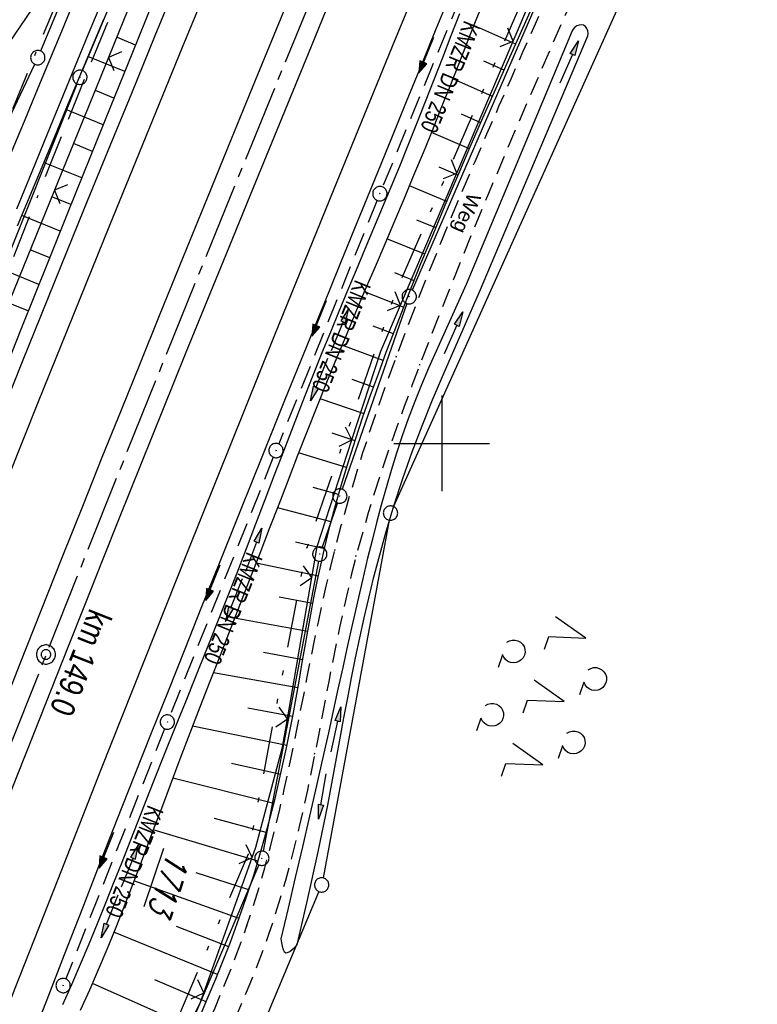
# Model space of a CAD drawing. Extents: x 511997 to 512565, y 475430 to 476399.
# Tile 22 of 32: x 512356 to 512433, y 476041 to 476144. Entities that reach past the tile are written whole.
import ezdxf

# ---------------------------------------------------------------- set-up
doc = ezdxf.new("R2010")
doc.units = 0
doc.header["$LTSCALE"] = 10
doc.header["$MEASUREMENT"] = 0
for name, pattern in [('ACAD_ISO16W100', [73, 15, -6.5, 15, -6.5, 15, -7, 1, -7]), ('ACHSE', [5.5, 4, -0.5, 0.5, -0.5]), ('AUSGEZOGEN', [0]), ('LT00', [0]), ('LT08', [0.42, 0.2, -0.1, 0.02, -0.1]), ('LT09', [0.54, 0.2, -0.1, 0.02, -0.1, 0.02, -0.1]), ('LT11', [0.3, 0.2, -0.1]), ('STRICHLINIE2', [0.375, 0.25, -0.125])]:
    doc.linetypes.add(name, pattern=pattern)
doc.layers.get('0').update_dxf_attribs({"linetype": 'LT00'})
for name, color, linetype in [('-AX-020', 250, 'ACHSE'), ('-Halt-Pfeil', 4, 'LT00'), ('-Haltung', 182, 'STRICHLINIE2'), ('-Haltungsbeschriftung', 182, 'LT00'), ('-ST-20-1', 250, 'LT00'), ('-ST-20-5', 250, 'LT00'), ('BAB-KABEL', 220, 'ACAD_ISO16W100'), ('DFK_AB_FLNR', 7, 'Continuous'), ('DFK_AB_L', 21, 'LT00'), ('DFK_AB_P', 7, 'LT00'), ('DFK_GZPKT', 250, 'LT00'), ('DFK_KATASTER', 250, 'LT00'), ('DFK_NUTZUNG', 250, 'LT00'), ('FELDWEG_TEXT', 1, 'Continuous'), ('GEMARKUNGSGRENZE', 3, 'LT09'), ('PFEIL', 140, 'AUSGEZOGEN'), ('STROM_UNTER', 80, 'LT08'), ('V89_AFBR_BAB', 250, 'LT00'), ('V89_BOESCH', 250, 'LT00'), ('V89_BOSCHUNG', 250, 'LT00'), ('V89_FELDWEG', 250, 'LT11'), ('V89_GRABEN', 250, 'LT00'), ('V89_KA_PRUF', 182, 'LT00'), ('V89_LD_MARK', 250, 'LT00'), ('V89_RASTER', 250, 'LT00'), ('V89_ZAUN', 40, 'LT00')]:
    doc.layers.add(name, color=color, linetype=linetype)
doc.styles.add('Arial Fett', font='txt', dxfattribs={"width": 0.8})
doc.styles.add('Beschrift', font='ARIAL.TTF')
doc.styles.add('Haltungsbeschriftung', font='ARIAL.TTF', dxfattribs={"width": 0.75})
doc.styles.get("Standard").update_dxf_attribs({"font": 'romans.shx'})

# ---------------------------------------------------------------- blocks, each defined once
blk = doc.blocks.new('SYMB7010')
at = {"color": 0, "linetype": 'ByBlock'}
for points in [[(-0.031408, 0.499213), (-0.093728, 0.49134), (-0.15457, 0.475719), (-0.212975, 0.452595), (-0.268021, 0.422333), (-0.31884, 0.385411), (-0.36463, 0.342411), (-0.40467, 0.29401), (-0.438329, 0.240973), (-0.465074, 0.184136), (-0.484486, 0.124395), (-0.496256, 0.062692), (-0.5002, 0)], [(-0.5002, 0), (-0.496256, -0.062692), (-0.484486, -0.124395), (-0.465075, -0.184136), (-0.438329, -0.240973), (-0.404671, -0.29401), (-0.36463, -0.342411), (-0.31884, -0.385411), (-0.268021, -0.422333), (-0.212975, -0.452595), (-0.154571, -0.475719), (-0.093728, -0.49134), (-0.031408, -0.499213), (0.031408, -0.499213)], [(0.5002, 0), (0.496256, 0.062692), (0.484485, 0.124395), (0.465074, 0.184136), (0.438329, 0.240973), (0.40467, 0.29401), (0.36463, 0.342411), (0.31884, 0.385411), (0.268021, 0.422333), (0.212975, 0.452595), (0.15457, 0.475719), (0.093728, 0.49134), (0.031408, 0.499213), (-0.031408, 0.499213)], [(0.031408, -0.499213), (0.093728, -0.491341), (0.15457, -0.475719), (0.212975, -0.452595), (0.268021, -0.422333), (0.31884, -0.385411), (0.36463, -0.342411), (0.404671, -0.294011), (0.438329, -0.240974), (0.465075, -0.184136), (0.484486, -0.124395), (0.496256, -0.062692), (0.500201, 0)]]:
    blk.add_lwpolyline(points, dxfattribs=at)
blk = doc.blocks.new('SYMB0003')
at = {"color": 0, "linetype": 'ByBlock'}
for p, q in [((-0.015712, 0), (0.010166, 0.012015)), ((0, -0.021257), (-0.015712, 0)), ((0.010166, 0.012015), (0, -0.021257))]:
    blk.add_line(p, q, dxfattribs=at)
for points in [[(-0.031395, 0.499013), (-0.093691, 0.491144), (-0.154509, 0.475528), (-0.21289, 0.452414), (-0.267913, 0.422164), (-0.318712, 0.385257), (-0.364484, 0.342274), (-0.404509, 0.293893), (-0.438154, 0.240877), (-0.464888, 0.184062), (-0.484292, 0.124345), (-0.496058, 0.062667), (-0.5, 0)], [(-0.5, 0), (-0.496058, -0.062667), (-0.484292, -0.124345), (-0.464888, -0.184062), (-0.438154, -0.240877), (-0.404509, -0.293893), (-0.364485, -0.342274), (-0.318712, -0.385257), (-0.267914, -0.422164), (-0.21289, -0.452414), (-0.154509, -0.475529), (-0.093691, -0.491144), (-0.031395, -0.499014), (0.031395, -0.499014)], [(0.5, 0), (0.496057, 0.062667), (0.484292, 0.124345), (0.464888, 0.184062), (0.438153, 0.240877), (0.404509, 0.293893), (0.364484, 0.342274), (0.318712, 0.385257), (0.267913, 0.422164), (0.21289, 0.452414), (0.154509, 0.475528), (0.093691, 0.491144), (0.031395, 0.499013), (-0.031395, 0.499013)], [(0.031395, -0.499014), (0.093691, -0.491144), (0.154509, -0.475529), (0.21289, -0.452414), (0.267914, -0.422164), (0.318712, -0.385257), (0.364485, -0.342274), (0.404509, -0.293893), (0.438154, -0.240877), (0.464889, -0.184062), (0.484292, -0.124345), (0.496058, -0.062667), (0.5, 0)]]:
    blk.add_lwpolyline(points, dxfattribs=at)
blk = doc.blocks.new('SYMB0002')
at = {"color": 0, "linetype": 'ByBlock'}
for points in [[(-0.031395, 0.499013), (-0.093691, 0.491144), (-0.154509, 0.475528), (-0.21289, 0.452414), (-0.267913, 0.422164), (-0.318712, 0.385257), (-0.364484, 0.342274), (-0.404509, 0.293893), (-0.438154, 0.240877), (-0.464888, 0.184062), (-0.484292, 0.124345), (-0.496058, 0.062667), (-0.5, 0)], [(-0.5, 0), (-0.496058, -0.062667), (-0.484292, -0.124345), (-0.464888, -0.184062), (-0.438154, -0.240877), (-0.404509, -0.293893), (-0.364485, -0.342274), (-0.318712, -0.385257), (-0.267914, -0.422164), (-0.21289, -0.452414), (-0.154509, -0.475529), (-0.093691, -0.491144), (-0.031395, -0.499014), (0.031395, -0.499014)], [(0.5, 0), (0.496057, 0.062667), (0.484292, 0.124345), (0.464888, 0.184062), (0.438153, 0.240877), (0.404509, 0.293893), (0.364484, 0.342274), (0.318712, 0.385257), (0.267913, 0.422164), (0.21289, 0.452414), (0.154509, 0.475528), (0.093691, 0.491144), (0.031395, 0.499013), (-0.031395, 0.499013)], [(0.031395, -0.499014), (0.093691, -0.491144), (0.154509, -0.475529), (0.21289, -0.452414), (0.267914, -0.422164), (0.318712, -0.385257), (0.364485, -0.342274), (0.404509, -0.293893), (0.438154, -0.240877), (0.464889, -0.184062), (0.484292, -0.124345), (0.496058, -0.062667), (0.5, 0)]]:
    blk.add_lwpolyline(points, dxfattribs=at)
blk = doc.blocks.new('SYMB0011')
at = {"color": 0, "linetype": 'ByBlock'}
for p, q in [((0.5, 0), (-0.5, 0)), ((0, 0.5), (0, -0.5))]:
    blk.add_line(p, q, dxfattribs=at)
blk = doc.blocks.new('SYMB0024')
at = {"color": 0, "linetype": 'ByBlock'}
for p, q in [((-0.5, 0.5), (0, 0)), ((0, 0), (0.5, 0.5))]:
    blk.add_line(p, q, dxfattribs=at)
blk = doc.blocks.new('Pfreil3')
at = {"layer": 'PFEIL'}
blk.add_hatch(color=256, dxfattribs=at).paths.add_polyline_path([(-1.55, 0.27), (-1.55, -0.27), (0, 0)])
for p, q in [((-1.55, 0), (-4.83, 0)), ((-1.55, -0.27), (-1.55, 0.27)), ((-1.55, 0.27), (0, 0)), ((0, 0), (-1.55, -0.27))]:
    blk.add_line(p, q, dxfattribs=at)
blk = doc.blocks.new('SYMB7200')
at = {"color": 0, "linetype": 'ByBlock'}
for p, q in [((-0.255, 0.315), (-0.115, 0.315)), ((0.445, 0.315), (0.585, 0.315)), ((0, 0.185), (-0.11, -0.185)), ((0.7, 0.185), (0.59, -0.185)), ((-0.255, -0.585), (-0.115, -0.585)), ((0.445, -0.585), (0.585, -0.585))]:
    blk.add_line(p, q, dxfattribs=at)
for points in [[(-0.393816, 0.316692), (-0.416239, 0.337055), (-0.432849, 0.362384), (-0.442589, 0.391064), (-0.444836, 0.42127), (-0.439449, 0.451077), (-0.426769, 0.478585), (-0.407606, 0.502042), (-0.38318, 0.519953), (-0.355047, 0.531177), (-0.325, 0.535), (-0.294953, 0.531177), (-0.26682, 0.519953), (-0.242394, 0.502042), (-0.223231, 0.478585), (-0.210551, 0.451077), (-0.205164, 0.42127), (-0.207411, 0.391064), (-0.21715, 0.362383), (-0.233761, 0.337055), (-0.256184, 0.316692)], [(0.306184, 0.316692), (0.283761, 0.337055), (0.267151, 0.362383), (0.257411, 0.391064), (0.255164, 0.42127), (0.260551, 0.451077), (0.273231, 0.478585), (0.292394, 0.502042), (0.31682, 0.519953), (0.344953, 0.531177), (0.375, 0.535), (0.405047, 0.531177), (0.43318, 0.519953), (0.457606, 0.502041), (0.476769, 0.478585), (0.489449, 0.451077), (0.494836, 0.42127), (0.492589, 0.391064), (0.48285, 0.362383), (0.466239, 0.337055), (0.443816, 0.316692)], [(-0.45, -0.185), (-0.59, -0.185), (-0.7, 0.185), (-0.81, -0.185)], [(0.25, -0.185), (0.11, -0.185), (0, 0.185)], [(0.95, -0.185), (0.81, -0.185), (0.7, 0.185)], [(-0.393815, -0.583308), (-0.416239, -0.562945), (-0.432849, -0.537616), (-0.442589, -0.508936), (-0.444836, -0.47873), (-0.439448, -0.448923), (-0.426769, -0.421415), (-0.407606, -0.397958), (-0.38318, -0.380047), (-0.355047, -0.368823), (-0.325, -0.365), (-0.294953, -0.368823), (-0.26682, -0.380047), (-0.242394, -0.397959), (-0.223231, -0.421415), (-0.210551, -0.448923), (-0.205164, -0.47873), (-0.207411, -0.508936), (-0.217151, -0.537617), (-0.233761, -0.562945), (-0.256184, -0.583308)], [(0.306185, -0.583308), (0.283761, -0.562945), (0.267151, -0.537616), (0.257411, -0.508936), (0.255164, -0.47873), (0.260552, -0.448923), (0.273231, -0.421415), (0.292394, -0.397958), (0.31682, -0.380047), (0.344953, -0.368823), (0.375, -0.365), (0.405047, -0.368823), (0.43318, -0.380047), (0.457606, -0.397959), (0.476769, -0.421415), (0.489449, -0.448923), (0.494836, -0.47873), (0.492589, -0.508936), (0.482849, -0.537617), (0.466239, -0.562945), (0.443815, -0.583308)]]:
    blk.add_lwpolyline(points, dxfattribs=at)
blk = doc.blocks.new('SYMB0070')
at = {"color": 0, "linetype": 'ByBlock'}
for p, q in [((-0.5, 0), (0.2, 0)), ((0.5, 0), (0.2, 0.1)), ((0.2, 0.1), (0.2, 0)), ((0.468, 0), (0.21, 0.086)), ((0.21, 0.086), (0.21, -0.086)), ((0.21, -0.086), (0.468, 0)), ((0.22, -0.072), (0.437, 0)), ((0.23, -0.058), (0.405, 0)), ((0.24, -0.045), (0.374, 0)), ((0.342, 0), (0.25, 0.031)), ((0.25, 0.031), (0.25, -0.031)), ((0.25, -0.031), (0.342, 0)), ((0.26, -0.017), (0.31, 0)), ((0.27, -0.003), (0.279, 0))]:
    blk.add_line(p, q, dxfattribs=at)
for points in [[(0.2, 0), (0.2, -0.1), (0.5, 0)], [(0.437, 0), (0.22, 0.072), (0.22, -0.072)], [(0.405, 0), (0.23, 0.058), (0.23, -0.058)], [(0.374, 0), (0.24, 0.045), (0.24, -0.045)], [(0.31, 0), (0.26, 0.017), (0.26, -0.017)], [(0.279, 0), (0.27, 0.003), (0.27, -0.003)]]:
    blk.add_lwpolyline(points, dxfattribs=at)

msp = doc.modelspace()

# ---------------------------------------------------------------- linework, layer by layer
at = {"layer": '-AX-020', "ltscale": 0.2, "flags": 128}
msp.add_lwpolyline([(512469.63, 476339.09), (512464.81, 476328.44), (512455.84, 476308.46), (512446.94, 476288.44), (512438.12, 476268.39), (512429.37, 476248.31), (512420.69, 476228.2), (512412.09, 476208.05), (512403.56, 476187.88), (512395.11, 476167.67), (512386.72, 476147.43), (512378.42, 476127.17), (512370.18, 476106.87), (512362.02, 476086.54), (512353.94, 476066.18), (512345.92, 476045.79), (512337.99, 476025.38), (512330.13, 476004.93), (512322.34, 475984.46), (512314.63, 475963.96), (512306.99, 475943.43), (512299.43, 475922.87), (512291.94, 475902.28), (512284.53, 475881.67), (512277.19, 475861.03), (512269.93, 475840.36), (512262.74, 475819.67), (512255.63, 475798.95), (512248.6, 475778.21), (512241.64, 475757.44), (512234.76, 475736.64), (512227.95, 475715.82), (512221.22, 475694.97), (512214.57, 475674.11), (512207.99, 475653.21), (512201.49, 475632.29), (512200.13, 475627.89), (512194.28, 475608.79), (512188.5, 475589.67), (512182.78, 475570.54), (512177.14, 475551.38), (512171.56, 475532.2), (512166.05, 475513.01), (512160.62, 475493.79), (512155.26, 475474.55), (512153.85, 475469.41)], dxfattribs=at)
at = {"layer": '-Haltung'}
for p, q in [((512404.8, 476153.6), (512393.81, 476126.81)), ((512393.25, 476125.43), (512382.94, 476099.95)), ((512382.38, 476098.56), (512371.57, 476071.56)), ((512371.01, 476070.17), (512360.67, 476044.02))]:
    msp.add_line(p, q, dxfattribs=at)
at = {"layer": 'BAB-KABEL', "ltscale": 0.03, "flags": 128}
msp.add_lwpolyline([(512451.51, 476345.21), (512438.56, 476315.94), (512418.18, 476270.12), (512378.72, 476177.83), (512359.89, 476131.36), (512341.35, 476084.78), (512322.58, 476038.31), (512304.82, 475991.34), (512287.68, 475944.24), (512270.28, 475897.17), (512254.12, 475849.7), (512237.77, 475802.28), (512221.53, 475754.82), (512205.86, 475707.19), (512190.78, 475659.38), (512175.78, 475611.52), (512161.52, 475563.42), (512145.69, 475515.8), (512137.73, 475496.07), (512132.8, 475476.53)], dxfattribs=at)
at = {"layer": 'DFK_AB_L'}
for p, q in [((512362.43, 476138.98), (512408.26, 476248.82)), ((512446.82, 476231.11), (512396.9, 476116.04)), ((512317.92, 476027.85), (512361.86, 476137.59)), ((512396.35, 476114.64), (512389.59, 476095.21)), ((512389.09, 476093.79), (512387.49, 476089.14)), ((512387.1, 476087.69), (512381.32, 476057.37)), ((512380.88, 476055.94), (512364.98, 476018.84))]:
    msp.add_line(p, q, dxfattribs=at)
at = {"layer": 'DFK_KATASTER'}
for p, q in [((512403.89, 476250.94), (512358.03, 476141.03)), ((512461, 476240.22), (512394.95, 476093.4)), ((512306.75, 476032.57), (512357.42, 476139.66)), ((512394.5, 476091.98), (512387.58, 476054.58)), ((512387.15, 476053.15), (512371.68, 476016.39))]:
    msp.add_line(p, q, dxfattribs=at)
at = {"layer": 'GEMARKUNGSGRENZE', "ltscale": 2.5, "flags": 128}
msp.add_lwpolyline([(512488.52, 476332.7), (512447.7, 476236.74), (512445.75, 476232.41), (512395.2, 476115.9), (512387.92, 476094.99), (512385.79, 476088.82), (512379.74, 476057.07), (512363.3, 476018.74)], dxfattribs=at)
at = {"layer": 'STROM_UNTER', "ltscale": 2, "flags": 128}
msp.add_lwpolyline([(512446.37, 476346.95), (512441.89, 476337.52), (512422.54, 476294.31), (512409.88, 476265.15), (512403.87, 476251.37), (512398.74, 476239.7), (512387.19, 476212.42), (512377.33, 476188.66), (512363.53, 476155.45), (512355.32, 476135.55), (512344.46, 476108.79), (512339.24, 476095.98), (512321.54, 476050.79), (512313.7, 476028.7), (512300.89, 475996.83), (512277.43, 475933.71), (512263.45, 475896.17), (512257.64, 475879.29), (512247.91, 475851.33), (512241.34, 475831.49), (512239.16, 475825.05), (512227.45, 475790.8), (512213.66, 475750.66), (512199.44, 475707.54), (512188.93, 475674.4), (512180.51, 475646.83), (512162.54, 475589.79), (512151.76, 475558.72), (512137.69, 475518.75), (512131.72, 475500.22), (512126.24, 475478.75)], dxfattribs=at)
at = {"layer": 'V89_AFBR_BAB'}
for points in [[(512385.35, 476149.83), (512382.91, 476143.89), (512380.48, 476137.96), (512377.96, 476131.81), (512375.45, 476125.66), (512372.95, 476119.5), (512370.45, 476113.35), (512368.44, 476108.41), (512366.45, 476103.47), (512364.45, 476098.53), (512362.47, 476093.59), (512360.25, 476088.05), (512358.05, 476082.51), (512355.85, 476076.96), (512353.66, 476071.41), (512351.82, 476066.73), (512349.98, 476062.05), (512348.15, 476057.37), (512346.31, 476052.69), (512344.48, 476048.01), (512342.71, 476043.5), (512340.95, 476038.99)], [(512328.84, 476039.52), (512330.59, 476043.98), (512332.34, 476048.45), (512334.08, 476052.91), (512335.9, 476057.56), (512337.72, 476062.2), (512339.54, 476066.84), (512341.36, 476071.48), (512343.19, 476076.12), (512346.15, 476083.61), (512349.13, 476091.09), (512352.12, 476098.56), (512356.14, 476108.57), (512360.19, 476118.58), (512362.64, 476124.6), (512365.1, 476130.62), (512367.56, 476136.64), (512370.03, 476142.66), (512372.01, 476147.5)], [(512362.21, 476147.97), (512360.2, 476143.06), (512358.17, 476138.15), (512356.14, 476133.25), (512354.75, 476129.92)], [(512400.96, 476147.12), (512399.4, 476143.32), (512397.85, 476139.52), (512396.29, 476135.72), (512394.74, 476131.92), (512392.97, 476127.58), (512391.19, 476123.24), (512389.42, 476118.9), (512387.65, 476114.55), (512385.89, 476110.21), (512383.56, 476104.48), (512381.25, 476098.75), (512378.94, 476093.02), (512376.63, 476087.29), (512374.87, 476082.9), (512373.11, 476078.5), (512371.36, 476074.11), (512369.61, 476069.72), (512367.86, 476065.32), (512366.01, 476060.63), (512364.17, 476055.93), (512362.33, 476051.23), (512360.49, 476046.53), (512358.67, 476041.83), (512356.91, 476037.32)], [(512344.87, 476037.92), (512346.64, 476042.47), (512348.42, 476047.02), (512350.21, 476051.58), (512352, 476056.14), (512353.8, 476060.7), (512355.59, 476065.26), (512357.39, 476069.82), (512359.17, 476074.3), (512360.94, 476078.79), (512362.72, 476083.27), (512364.5, 476087.75), (512366.29, 476092.23), (512368.58, 476097.95), (512370.89, 476103.66), (512373.2, 476109.37), (512375.52, 476115.08), (512377.75, 476120.53), (512379.98, 476125.98), (512382.21, 476131.43), (512384.44, 476136.88), (512386.36, 476141.55), (512388.28, 476146.23)], [(512355.54, 476124.52), (512357.14, 476128.45), (512358.75, 476132.38), (512360.18, 476135.86), (512361.61, 476139.34), (512363.05, 476142.82), (512364.49, 476146.3)]]:
    msp.add_lwpolyline(points, dxfattribs=at)
at = {"layer": 'V89_BOESCH'}
for points in [[(512369.79, 476146.13), (512367.58, 476140.71), (512365.38, 476135.29), (512363.19, 476129.87), (512361, 476124.44), (512358.82, 476119.01), (512355.97, 476111.93), (512353.14, 476104.85), (512350.3, 476097.77), (512347.48, 476090.69), (512344.65, 476083.6), (512341.82, 476076.52), (512339.82, 476071.5), (512337.82, 476066.48), (512335.82, 476061.46), (512333.83, 476056.44), (512331.85, 476051.41), (512329.87, 476046.38), (512327.9, 476041.35)], [(512354.76, 476141.91), (512355.96, 476143.65), (512357.14, 476145.4)], [(512374.75, 476040.23), (512375.57, 476042.12), (512376.37, 476044.03), (512377.14, 476045.94), (512377.89, 476047.86), (512378.61, 476049.79), (512379.51, 476052.37), (512380.36, 476054.96), (512381.14, 476057.58), (512381.88, 476060.21), (512382.56, 476062.86), (512383.18, 476065.52), (512383.76, 476068.19), (512384.11, 476069.92), (512384.44, 476071.66), (512384.76, 476073.4), (512385.07, 476075.14), (512385.37, 476076.88), (512385.68, 476078.62), (512385.99, 476080.36), (512386.31, 476082.1), (512386.63, 476083.84), (512386.98, 476085.57), (512387.34, 476087.29), (512387.73, 476089.02), (512388.3, 476091.34), (512388.91, 476093.64), (512389.57, 476095.94), (512390.27, 476098.23), (512391, 476100.51), (512391.76, 476102.78), (512392.56, 476105.04), (512393.37, 476107.29), (512394.2, 476109.54), (512395.39, 476112.64), (512396.6, 476115.72), (512397.83, 476118.8), (512399.09, 476121.86), (512400.37, 476124.92), (512401.67, 476127.97), (512402.98, 476131.01), (512404.31, 476134.04), (512405.65, 476137.07), (512407, 476140.09), (512408.36, 476143.11), (512409.72, 476146.13)], [(512364.6, 476144.32), (512363.32, 476141.25), (512362.03, 476138.19), (512360.75, 476135.13), (512359.47, 476132.07), (512357.52, 476127.39), (512355.59, 476122.71)]]:
    msp.add_lwpolyline(points, dxfattribs=at)
at = {"layer": 'V89_BOSCHUNG'}
for p, q in [((512407.74, 476141.75), (512403.36, 476143.7)), ((512367.97, 476141.66), (512366.06, 476142.44)), ((512366.84, 476138.88), (512362.98, 476140.46)), ((512406.52, 476139.02), (512404.39, 476139.96)), ((512405.3, 476136.28), (512401.15, 476138.11)), ((512365.71, 476136.1), (512363.77, 476136.9)), ((512364.58, 476133.32), (512360.66, 476134.92)), ((512404.09, 476133.53), (512402.06, 476134.43)), ((512402.89, 476130.79), (512398.92, 476132.53)), ((512363.46, 476130.54), (512361.48, 476131.35)), ((512362.34, 476127.76), (512358.35, 476129.39)), ((512401.7, 476128.05), (512399.74, 476128.89)), ((512400.53, 476125.31), (512396.62, 476126.95)), ((512361.21, 476124.98), (512359.21, 476125.8)), ((512360.09, 476122.19), (512356.05, 476123.84)), ((512399.37, 476122.55), (512397.41, 476123.36)), ((512398.24, 476119.79), (512394.27, 476121.4)), ((512358.98, 476119.41), (512356.94, 476120.24)), ((512357.86, 476116.63), (512353.77, 476118.29)), ((512397.11, 476117.02), (512395.1, 476117.83)), ((512396.01, 476114.25), (512391.91, 476115.85)), ((512356.74, 476113.85), (512354.69, 476114.68)), ((512394.94, 476111.47), (512392.83, 476112.27)), ((512393.88, 476108.68), (512389.56, 476110.29)), ((512392.86, 476105.89), (512390.64, 476106.69)), ((512391.87, 476103.1), (512387.27, 476104.67)), ((512390.93, 476100.29), (512388.54, 476101.07)), ((512390.03, 476097.47), (512385.03, 476099.01)), ((512389.19, 476094.65), (512386.56, 476095.4)), ((512388.42, 476091.82), (512382.81, 476093.28)), ((512387.72, 476088.99), (512384.71, 476089.69)), ((512387.1, 476086.14), (512380.57, 476087.49)), ((512386.52, 476083.25), (512382.99, 476083.93)), ((512385.98, 476080.34), (512378.33, 476081.72)), ((512385.46, 476077.39), (512381.34, 476078.13)), ((512384.94, 476074.43), (512376.11, 476076.03)), ((512384.4, 476071.44), (512379.7, 476072.33)), ((512383.8, 476068.41), (512373.94, 476070.45)), ((512383.15, 476065.38), (512378.02, 476066.54)), ((512382.43, 476062.34), (512371.85, 476064.99)), ((512381.64, 476059.33), (512376.23, 476060.8)), ((512380.77, 476056.31), (512369.82, 476059.59)), ((512379.83, 476053.31), (512374.32, 476055.11)), ((512378.81, 476050.33), (512367.8, 476054.25)), ((512376.55, 476044.48), (512365.71, 476048.91)), ((512377.71, 476047.38), (512372.24, 476049.48)), ((512374.13, 476038.81), (512363.45, 476043.54)), ((512375.36, 476041.63), (512369.98, 476043.93))]:
    msp.add_line(p, q, dxfattribs=at)
at = {"layer": 'V89_FELDWEG', "flags": 128}
for points in [[(512211.53, 475576.7), (512212.59, 475578.85), (512213.65, 475580.99), (512214.71, 475583.13), (512215.75, 475585.28), (512216.79, 475587.43), (512217.81, 475589.59), (512218.82, 475591.76), (512219.81, 475593.93), (512220.77, 475596.12), (512221.72, 475598.31), (512222.86, 475601.08), (512223.96, 475603.87), (512225.02, 475606.68), (512226.03, 475609.51), (512226.98, 475612.35), (512227.88, 475615.21), (512228.71, 475618.08), (512229.49, 475620.98), (512229.98, 475622.95), (512230.45, 475624.92), (512230.89, 475626.91), (512231.32, 475628.89), (512231.72, 475630.88), (512232.12, 475632.88), (512232.51, 475634.87), (512232.89, 475636.87), (512233.27, 475638.87), (512233.65, 475640.87), (512234.04, 475642.86), (512234.43, 475644.86), (512234.84, 475646.85), (512235.27, 475648.83), (512235.84, 475651.39), (512236.44, 475653.94), (512237.07, 475656.49), (512237.71, 475659.03), (512238.38, 475661.56), (512239.06, 475664.09), (512239.75, 475666.62), (512240.45, 475669.15), (512241.15, 475671.68), (512241.86, 475674.2), (512243.44, 475679.9), (512245, 475685.6), (512246.55, 475691.3), (512248.09, 475697), (512249.63, 475702.71), (512250.52, 475706.06), (512251.42, 475709.42), (512252.31, 475712.78), (512253.21, 475716.14), (512254.11, 475719.49), (512255.01, 475722.85), (512255.93, 475726.2), (512256.85, 475729.55), (512258.36, 475735), (512259.91, 475740.44), (512261.48, 475745.88), (512263.07, 475751.31), (512264.68, 475756.73), (512265.56, 475759.62), (512266.43, 475762.51), (512267.31, 475765.39), (512268.18, 475768.28), (512269.05, 475771.17), (512269.92, 475774.06), (512270.78, 475776.96), (512271.63, 475779.85), (512272.46, 475782.75), (512273.29, 475785.66), (512273.99, 475788.2), (512274.69, 475790.75), (512275.37, 475793.3), (512276.06, 475795.85), (512276.74, 475798.4), (512277.42, 475800.95), (512278.11, 475803.5), (512278.81, 475806.05), (512279.51, 475808.6), (512280.23, 475811.14), (512280.97, 475813.67), (512281.87, 475816.66), (512282.79, 475819.65), (512283.73, 475822.63), (512284.69, 475825.6), (512285.67, 475828.57), (512286.67, 475831.54), (512287.68, 475834.5), (512288.7, 475837.46), (512289.73, 475840.42), (512290.43, 475842.41), (512291.14, 475844.41), (512291.85, 475846.4), (512292.58, 475848.39), (512293.32, 475850.37), (512294.07, 475852.34), (512294.85, 475854.31), (512295.65, 475856.26), (512296.47, 475858.2), (512297.33, 475860.13), (512298.21, 475862.05), (512299.13, 475863.94), (512300.15, 475865.93), (512301.19, 475867.9), (512302.28, 475869.84), (512303.4, 475871.78), (512304.54, 475873.69), (512305.71, 475875.59), (512306.91, 475877.48), (512308.12, 475879.35), (512309.42, 475881.32), (512310.74, 475883.29), (512312.07, 475885.24), (512313.4, 475887.19), (512314.75, 475889.13), (512316.09, 475891.07), (512317.44, 475893.01), (512318.79, 475894.95), (512320.12, 475896.9), (512321.54, 475898.98), (512322.94, 475901.07), (512324.33, 475903.17), (512325.69, 475905.28), (512327.04, 475907.41), (512328.37, 475909.54), (512329.67, 475911.7), (512330.94, 475913.86), (512332.19, 475916.05), (512333.4, 475918.25), (512334.57, 475920.47), (512335.73, 475922.75), (512336.85, 475925.06), (512337.94, 475927.38), (512339, 475929.72), (512340.03, 475932.07), (512341.02, 475934.43), (512342, 475936.81), (512342.95, 475939.19), (512343.89, 475941.59), (512345.02, 475944.55), (512346.12, 475947.52), (512347.18, 475950.51), (512348.22, 475953.51), (512349.22, 475956.51), (512350.17, 475959.53), (512351.09, 475962.56), (512351.95, 475965.61), (512352.55, 475967.81), (512353.12, 475970.02), (512353.67, 475972.23), (512354.21, 475974.45), (512354.74, 475976.67), (512355.25, 475978.89), (512355.76, 475981.12), (512356.26, 475983.35), (512356.77, 475985.58), (512357.27, 475987.8), (512357.78, 475990.03), (512358.32, 475992.33), (512358.87, 475994.63), (512359.44, 475996.92), (512360.03, 475999.21), (512360.64, 476001.49), (512361.28, 476003.76), (512361.94, 476006.02), (512362.65, 476008.27), (512363.39, 476010.51), (512364.1, 476012.52), (512364.84, 476014.52), (512365.61, 476016.52), (512366.4, 476018.5), (512367.22, 476020.48), (512368.06, 476022.45), (512368.91, 476024.42), (512369.77, 476026.38), (512370.64, 476028.33), (512371.52, 476030.29), (512372.4, 476032.24), (512373.29, 476034.2), (512374.05, 476035.89), (512374.8, 476037.58), (512375.55, 476039.28), (512376.28, 476040.98), (512376.99, 476042.69), (512377.69, 476044.4), (512378.36, 476046.12), (512379.01, 476047.85), (512379.62, 476049.59), (512380.29, 476051.59), (512380.91, 476053.61), (512381.49, 476055.63), (512382.04, 476057.67), (512382.56, 476059.71), (512383.06, 476061.77), (512383.53, 476063.83), (512383.98, 476065.89), (512384.41, 476067.96), (512384.8, 476069.87), (512385.18, 476071.77), (512385.56, 476073.68), (512385.93, 476075.59), (512386.31, 476077.5), (512386.69, 476079.4), (512387.09, 476081.3), (512387.49, 476083.2), (512387.92, 476085.09), (512388.36, 476086.98), (512388.82, 476088.87), (512389.49, 476091.43), (512390.21, 476093.98), (512390.97, 476096.52), (512391.76, 476099.04), (512392.59, 476101.56), (512393.45, 476104.07), (512394.34, 476106.57), (512395.25, 476109.06), (512396.36, 476112.01), (512397.49, 476114.94), (512398.65, 476117.86), (512399.83, 476120.78), (512401.03, 476123.69), (512402.25, 476126.59), (512403.49, 476129.48), (512404.73, 476132.36), (512405.99, 476135.25), (512407.26, 476138.13), (512408.53, 476141), (512409.81, 476143.88), (512411.09, 476146.75), (512412.37, 476149.62), (512413.64, 476152.5), (512414.92, 476155.37), (512416.46, 476158.88), (512417.99, 476162.39), (512419.52, 476165.9), (512421.05, 476169.41), (512422.57, 476172.92), (512424.1, 476176.44), (512425.63, 476179.95), (512427.41, 476184.03), (512429.2, 476188.11), (512431, 476192.19), (512432.79, 476196.27), (512434.59, 476200.34), (512436.39, 476204.42), (512437.79, 476207.6), (512439.18, 476210.78), (512440.57, 476213.96), (512441.95, 476217.15), (512443.32, 476220.34), (512444.68, 476223.54), (512446.02, 476226.74), (512447.34, 476229.95), (512448.37, 476232.47), (512449.38, 476234.99), (512450.39, 476237.52), (512451.39, 476240.04), (512452.39, 476242.57), (512453.4, 476245.1), (512454.4, 476247.62), (512455.42, 476250.14), (512456.45, 476252.66), (512457.49, 476255.17), (512458.55, 476257.67), (512459.54, 476259.97), (512460.54, 476262.27), (512461.56, 476264.56), (512462.58, 476266.84), (512463.61, 476269.13), (512464.65, 476271.41), (512465.68, 476273.69), (512466.72, 476275.97), (512467.75, 476278.26), (512468.77, 476280.55), (512469.79, 476282.84), (512470.88, 476285.34), (512471.96, 476287.84), (512473.03, 476290.35), (512474.1, 476292.86), (512475.16, 476295.38), (512476.21, 476297.89), (512477.27, 476300.41), (512478.33, 476302.92), (512479.4, 476305.43), (512480.47, 476307.94), (512481.66, 476310.68), (512482.85, 476313.42), (512484.05, 476316.15), (512485.26, 476318.89), (512486.47, 476321.62), (512487.68, 476324.35), (512488.89, 476327.08), (512490.1, 476329.81), (512491, 476331.86)], [(512493.03, 476331.18), (512492.16, 476329.12), (512491.01, 476326.39), (512489.88, 476323.66), (512488.74, 476320.93), (512487.61, 476318.19), (512486.48, 476315.46), (512485.34, 476312.73), (512484.2, 476310), (512483.05, 476307.27), (512481.7, 476304.1), (512480.33, 476300.93), (512478.94, 476297.77), (512477.55, 476294.61), (512476.15, 476291.46), (512474.74, 476288.31), (512473.32, 476285.16), (512471.9, 476282.02), (512470.62, 476279.19), (512469.33, 476276.36), (512468.05, 476273.53), (512466.78, 476270.69), (512465.51, 476267.86), (512464.25, 476265.02), (512463.01, 476262.17), (512461.78, 476259.32), (512460.57, 476256.45), (512459.55, 476253.98), (512458.53, 476251.51), (512457.53, 476249.03), (512456.54, 476246.54), (512455.55, 476244.05), (512454.56, 476241.57), (512453.58, 476239.08), (512452.59, 476236.59), (512451.6, 476234.1), (512450.6, 476231.62), (512449.59, 476229.14), (512448.42, 476226.3), (512447.23, 476223.47), (512446.04, 476220.64), (512444.83, 476217.82), (512443.61, 476215), (512442.39, 476212.18), (512441.16, 476209.37), (512439.94, 476206.55), (512438.71, 476203.74), (512436.89, 476199.57), (512435.08, 476195.4), (512433.26, 476191.22), (512431.45, 476187.05), (512429.64, 476182.88), (512427.82, 476178.71), (512425.69, 476173.85), (512423.56, 476168.99), (512421.43, 476164.13), (512419.29, 476159.28), (512417.15, 476154.42), (512415.6, 476150.9), (512414.04, 476147.37), (512412.5, 476143.84), (512410.96, 476140.31), (512409.42, 476136.78), (512407.9, 476133.24), (512406.39, 476129.69), (512404.9, 476126.14), (512403.42, 476122.58), (512401.96, 476119.01), (512400.52, 476115.43), (512399.1, 476111.85), (512397.71, 476108.24), (512396.88, 476106.05), (512396.06, 476103.85), (512395.26, 476101.64), (512394.48, 476099.42), (512393.73, 476097.2), (512393, 476094.97), (512392.31, 476092.73), (512391.66, 476090.48), (512391.04, 476088.22), (512390.57, 476086.37), (512390.13, 476084.5), (512389.71, 476082.63), (512389.31, 476080.76), (512388.92, 476078.88), (512388.54, 476077), (512388.18, 476075.12), (512387.81, 476073.23), (512387.45, 476071.34), (512387.09, 476069.45), (512386.72, 476067.57), (512386.34, 476065.66), (512385.94, 476063.75), (512385.53, 476061.85), (512385.09, 476059.95), (512384.64, 476058.06), (512384.16, 476056.18), (512383.65, 476054.31), (512383.11, 476052.45), (512382.53, 476050.59), (512381.92, 476048.76), (512381.29, 476047), (512380.62, 476045.25), (512379.93, 476043.51), (512379.21, 476041.78), (512378.47, 476040.05), (512377.72, 476038.33), (512376.96, 476036.62), (512376.19, 476034.9), (512375.43, 476033.19), (512374.39, 476030.86), (512373.37, 476028.53), (512372.36, 476026.19), (512371.36, 476023.85), (512370.39, 476021.49), (512369.45, 476019.13), (512368.53, 476016.76), (512367.64, 476014.38), (512366.79, 476011.99), (512365.97, 476009.58), (512365.26, 476007.35), (512364.57, 476005.1), (512363.91, 476002.84), (512363.28, 476000.58), (512362.66, 475998.3), (512362.07, 475996.03), (512361.49, 475993.74), (512360.92, 475991.46), (512360.36, 475989.17), (512359.76, 475986.75), (512359.17, 475984.33), (512358.58, 475981.91), (512357.99, 475979.49), (512357.39, 475977.07), (512356.78, 475974.66), (512356.16, 475972.24), (512355.52, 475969.84), (512354.87, 475967.43), (512354.2, 475965.03), (512352.98, 475960.89), (512351.7, 475956.76), (512350.35, 475952.66), (512348.94, 475948.57), (512347.46, 475944.51), (512345.92, 475940.47), (512344.69, 475937.38), (512343.42, 475934.3), (512342.11, 475931.25), (512340.77, 475928.21), (512339.37, 475925.19), (512337.93, 475922.19), (512336.45, 475919.22), (512334.62, 475915.72), (512332.73, 475912.25), (512330.77, 475908.83), (512328.75, 475905.44), (512326.67, 475902.09), (512324.52, 475898.78), (512322.31, 475895.51), (512321.11, 475893.77), (512319.88, 475892.04), (512318.65, 475890.31), (512317.41, 475888.59), (512316.17, 475886.88), (512314.93, 475885.16), (512313.69, 475883.44), (512312.47, 475881.71), (512311.25, 475879.97), (512310.05, 475878.22), (512308.82, 475876.38), (512307.61, 475874.52), (512306.42, 475872.65), (512305.27, 475870.75), (512304.14, 475868.84), (512303.05, 475866.91), (512302, 475864.97), (512300.99, 475863), (512300.08, 475861.11), (512299.2, 475859.21), (512298.35, 475857.3), (512297.53, 475855.36), (512296.73, 475853.42), (512295.97, 475851.47), (512295.22, 475849.51), (512294.48, 475847.54), (512293.76, 475845.56), (512293.06, 475843.58), (512292.36, 475841.6), (512291.66, 475839.61), (512290.73, 475836.97), (512289.81, 475834.33), (512288.9, 475831.68), (512287.99, 475829.04), (512287.1, 475826.39), (512286.22, 475823.73), (512285.36, 475821.08), (512284.51, 475818.41), (512283.69, 475815.74), (512282.9, 475813.06), (512282.23, 475810.75), (512281.59, 475808.43), (512280.95, 475806.11), (512280.33, 475803.78), (512279.72, 475801.45), (512279.12, 475799.12), (512278.52, 475796.78), (512277.92, 475794.45), (512277.31, 475792.11), (512276.71, 475789.78), (512276.1, 475787.45), (512275.47, 475785.12), (512274.67, 475782.19), (512273.86, 475779.26), (512273.02, 475776.34), (512272.18, 475773.42), (512271.32, 475770.51), (512270.46, 475767.59), (512269.59, 475764.68), (512268.71, 475761.77), (512267.84, 475758.86), (512266.97, 475755.95), (512265.81, 475752.07), (512264.67, 475748.19), (512263.54, 475744.31), (512262.42, 475740.43), (512261.31, 475736.53), (512260.22, 475732.64), (512259.16, 475728.74), (512258.36, 475725.77), (512257.57, 475722.8), (512256.79, 475719.82), (512256.02, 475716.85), (512255.24, 475713.88), (512254.47, 475710.9), (512253.69, 475707.93), (512252.9, 475704.96), (512252.1, 475701.99), (512251.24, 475698.84), (512250.36, 475695.7), (512249.48, 475692.55), (512248.59, 475689.41), (512247.7, 475686.27), (512246.8, 475683.13), (512245.91, 475679.99), (512245.02, 475676.85), (512244.14, 475673.71), (512243.36, 475670.88), (512242.58, 475668.05), (512241.83, 475665.21), (512241.08, 475662.37), (512240.36, 475659.53), (512239.66, 475656.68), (512238.98, 475653.82), (512238.32, 475650.96), (512237.7, 475648.1), (512237.26, 475645.98), (512236.83, 475643.87), (512236.41, 475641.75), (512236, 475639.63), (512235.59, 475637.51), (512235.19, 475635.39), (512234.77, 475633.27), (512234.35, 475631.16), (512233.92, 475629.04), (512233.48, 475626.93), (512233.01, 475624.82), (512232.53, 475622.72), (512232.02, 475620.63), (512231.23, 475617.63), (512230.4, 475614.65), (512229.5, 475611.68), (512228.55, 475608.73), (512227.55, 475605.79), (512226.51, 475602.87), (512225.41, 475599.98), (512224.27, 475597.09), (512223.35, 475594.87), (512222.4, 475592.65), (512221.44, 475590.44), (512220.45, 475588.24), (512219.45, 475586.04), (512218.44, 475583.86), (512217.41, 475581.67), (512216.38, 475579.49), (512215.34, 475577.32), (512214.3, 475575.14)]]:
    msp.add_lwpolyline(points, dxfattribs=at)
at = {"layer": 'V89_GRABEN'}
for points in [[(512404.5, 476146.57), (512403.58, 476144.26), (512402.67, 476141.95), (512401.75, 476139.63), (512400.84, 476137.32), (512399.92, 476135.01), (512398.99, 476132.7), (512398.06, 476130.4), (512397.06, 476128), (512396.06, 476125.61), (512395.05, 476123.23), (512394.04, 476120.84), (512393.02, 476118.46), (512392, 476116.08), (512390.99, 476113.69), (512389.99, 476111.3), (512388.99, 476108.91), (512387.96, 476106.37), (512386.94, 476103.83), (512385.92, 476101.28), (512384.92, 476098.73), (512383.93, 476096.17), (512382.94, 476093.62), (512381.95, 476091.06), (512380.96, 476088.5), (512379.97, 476085.94), (512378.92, 476083.23), (512377.86, 476080.53), (512376.81, 476077.82), (512375.75, 476075.11), (512374.7, 476072.41), (512373.65, 476069.7), (512372.61, 476066.99), (512371.58, 476064.27), (512370.77, 476062.12), (512369.96, 476059.96), (512369.15, 476057.81), (512368.34, 476055.65), (512367.52, 476053.5), (512366.68, 476051.35), (512365.83, 476049.21), (512364.96, 476047.07), (512364.06, 476044.95), (512363.14, 476042.83), (512362.18, 476040.72)], [(512360.35, 476041.33), (512361.29, 476043.44), (512362.21, 476045.56), (512363.11, 476047.69), (512363.99, 476049.82), (512364.86, 476051.95), (512365.71, 476054.09), (512366.56, 476056.23), (512367.41, 476058.37), (512368.25, 476060.51), (512369.09, 476062.65), (512369.93, 476064.79), (512371.01, 476067.5), (512372.09, 476070.2), (512373.18, 476072.91), (512374.27, 476075.62), (512375.36, 476078.33), (512376.44, 476081.04), (512377.52, 476083.75), (512378.59, 476086.47), (512379.58, 476089.03), (512380.56, 476091.59), (512381.54, 476094.15), (512382.52, 476096.72), (512383.5, 476099.28), (512384.49, 476101.84), (512385.48, 476104.4), (512386.48, 476106.95), (512387.5, 476109.5), (512388.38, 476111.67), (512389.28, 476113.84), (512390.18, 476116.01), (512391.08, 476118.17), (512391.99, 476120.34), (512392.9, 476122.5), (512393.81, 476124.67), (512394.71, 476126.83), (512395.6, 476129), (512396.48, 476131.18), (512397.4, 476133.47), (512398.31, 476135.76), (512399.2, 476138.06), (512400.1, 476140.36), (512400.99, 476142.66), (512401.89, 476144.95)], [(512384.86, 476047.56), (512386, 476052.42), (512387.07, 476057.29), (512388.07, 476062.19), (512388.99, 476067.1), (512389.38, 476069.2), (512389.77, 476071.3), (512390.17, 476073.39), (512390.57, 476075.49), (512390.99, 476077.58), (512391.43, 476079.67), (512391.89, 476081.75), (512392.37, 476083.83), (512392.87, 476085.91), (512393.41, 476087.97), (512394.19, 476090.78), (512395.04, 476093.58), (512395.94, 476096.35), (512396.91, 476099.11), (512397.94, 476101.85), (512399.02, 476104.56), (512400.17, 476107.24), (512403.95, 476115.87), (512415.27, 476142.63), (512415.32, 476142.87), (512415.29, 476143.13), (512415.19, 476143.38), (512415.03, 476143.6), (512414.82, 476143.74), (512414.6, 476143.78), (512414.37, 476143.74), (512414.14, 476143.65), (512413.93, 476143.51), (512413.75, 476143.33), (512413.63, 476143.13), (512402.57, 476116.61), (512398.63, 476107.86), (512397.88, 476106.12), (512397.17, 476104.37), (512396.5, 476102.59), (512395.87, 476100.8), (512395.28, 476099), (512394.71, 476097.18), (512394.18, 476095.36), (512393.67, 476093.53), (512393.18, 476091.69), (512392.71, 476089.85), (512392.25, 476088), (512391.71, 476085.72), (512391.18, 476083.44), (512390.66, 476081.16), (512390.15, 476078.88), (512389.64, 476076.59), (512389.14, 476074.31), (512388.64, 476072.03), (512388.14, 476069.74), (512387.63, 476067.46), (512386.91, 476064.25), (512386.17, 476061.04), (512385.43, 476057.83), (512384.68, 476054.62), (512383.92, 476051.41), (512383.16, 476048.2)], [(512383.16, 476048.2), (512383.23, 476047.8), (512383.3, 476047.42), (512383.4, 476047.1), (512383.52, 476046.86), (512383.68, 476046.75), (512383.87, 476046.76), (512384.09, 476046.87), (512384.33, 476047.06), (512384.59, 476047.29), (512384.86, 476047.56)]]:
    msp.add_lwpolyline(points, dxfattribs=at)
at = {"layer": 'V89_LD_MARK'}
for points in [[(512401.07, 476156.59), (512394.83, 476141.52), (512388.65, 476126.43), (512382.5, 476111.33), (512377.92, 476099.96), (512373.36, 476088.59), (512368.82, 476077.21), (512364.31, 476065.81), (512359.82, 476054.41), (512355.35, 476043), (512348.01, 476024.09), (512340.74, 476005.17), (512333.53, 475986.21), (512326.38, 475967.24), (512319.29, 475948.24), (512312.26, 475929.22), (512305.78, 475911.48), (512299.34, 475893.73), (512292.97, 475875.95), (512286.64, 475858.16), (512280.38, 475840.35), (512274.17, 475822.51), (512268.01, 475804.66), (512261.91, 475786.79)], [(512236.82, 475775.99), (512243.64, 475796.18), (512250.53, 475816.34), (512257.5, 475836.48), (512264.53, 475856.6), (512271.63, 475876.69), (512278.81, 475896.75), (512286.05, 475916.79), (512293.36, 475936.81), (512298.25, 475950.07), (512303.17, 475963.33), (512308.12, 475976.57), (512313.11, 475989.81), (512318.12, 476003.03), (512323.17, 476016.24), (512328.25, 476029.43), (512335.52, 476048.16), (512342.86, 476066.87), (512350.27, 476085.55), (512357.74, 476104.2), (512365.27, 476122.83), (512372.87, 476141.43), (512378.58, 476155.29)]]:
    msp.add_lwpolyline(points, dxfattribs=at)
at = {"layer": 'V89_RASTER'}
for p, q in [((512400, 476105), (512400, 476095)), ((512395, 476100), (512405, 476100))]:
    msp.add_line(p, q, dxfattribs=at)
at = {"layer": 'V89_ZAUN'}
for p, q in [((512407.48, 476142.06), (512413.37, 476155.85)), ((512370.78, 476154.26), (512365.13, 476140.36)), ((512401.58, 476128.26), (512407.48, 476142.06)), ((512365.13, 476140.36), (512359.48, 476126.47)), ((512395.69, 476114.47), (512401.58, 476128.26)), ((512359.48, 476126.47), (512353.83, 476112.57)), ((512383.86, 476071.22), (512386.4, 476086)), ((512375.12, 476042.57), (512380.16, 476056.7))]:
    msp.add_line(p, q, dxfattribs=at)
for points in [[(512390.6, 476100.38), (512393.63, 476109.65), (512395.69, 476114.47)], [(512386.4, 476086), (512386.96, 476089.24), (512390.6, 476100.38)], [(512380.16, 476056.7), (512380.54, 476057.78), (512383.35, 476068.24), (512383.86, 476071.22)], [(512368.52, 476029.11), (512374.76, 476041.59), (512375.12, 476042.57)]]:
    msp.add_lwpolyline(points, dxfattribs=at)

# ---------------------------------------------------------------- block references
at = {"layer": '-Halt-Pfeil', "yscale": 4, "zscale": 4}
for p, xscale, rotation in [((512398.38, 476140.59), 4.000000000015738, 247.6994771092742), ((512387.17, 476113.06), 4.000000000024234, 247.9797971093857), ((512376.05, 476085.43), 4.000000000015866, 248.1689271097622), ((512364.91, 476057.46), 4.000000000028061, 248.4141171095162)]:
    msp.add_blockref('SYMB0070', p, dxfattribs=dict(at, xscale=xscale, rotation=rotation))
at = {"layer": '-ST-20-1', "rotation": 258.929999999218}
msp.add_blockref('SYMB0002', (512358.59, 476077.93), dxfattribs=at)
at = {"layer": '-ST-20-5', "xscale": 1.999999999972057, "yscale": 2, "zscale": 2, "rotation": 258.9300000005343}
msp.add_blockref('SYMB0002', (512358.59, 476077.93), dxfattribs=at)
at = {"layer": 'DFK_AB_P', "xscale": 1.499999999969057, "yscale": 1.5, "zscale": 1.5, "rotation": 251.2881100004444}
for p in [(512362.14, 476138.29), (512396.6, 476115.35), (512389.34, 476094.5), (512387.24, 476088.43), (512381.18, 476056.63)]:
    msp.add_blockref('SYMB0003', p, dxfattribs=at)
at = {"layer": 'DFK_GZPKT', "xscale": 1.499999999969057, "yscale": 1.5, "zscale": 1.5, "rotation": 251.2881100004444}
for p in [(512357.74, 476140.34), (512394.64, 476092.72), (512387.44, 476053.84)]:
    msp.add_blockref('SYMB7010', p, dxfattribs=at)
at = {"layer": 'DFK_NUTZUNG', "xscale": 10, "yscale": 10, "zscale": 10, "rotation": 251.28826}
msp.add_blockref('SYMB7200', (512411.07, 476073.62), dxfattribs=at)
at = {"layer": 'PFEIL'}
for p, rotation in [((512414.31, 476142.1), 66.36076004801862), ((512402.21, 476113.77), 65.93264917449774), ((512386.26, 476104.45), 247.6945879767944), ((512381.18, 476091.13), 69.13752861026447), ((512389.45, 476072.47), 77.36090905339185), ((512387.11, 476060.7), 260.5333405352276), ((512364.36, 476048.3), 248.2880032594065)]:
    msp.add_blockref('Pfreil3', p, dxfattribs=dict(at, rotation=rotation))
at = {"layer": 'PFEIL', "xscale": -1}
for p, rotation in [((512390.29, 476114.15), 247.2403276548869), ((512377.37, 476081.38), 68.16363998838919), ((512368.29, 476058.08), 247.736526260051)]:
    msp.add_blockref('Pfreil3', p, dxfattribs=dict(at, rotation=rotation))
at = {"layer": 'V89_FELDWEG', "xscale": 0.09999999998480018, "yscale": 0.09999999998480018, "zscale": 0.1, "rotation": 251.3214071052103}
for p in [(512395.25, 476109.06), (512397.71, 476108.24), (512388.82, 476088.87), (512391.04, 476088.22), (512384.41, 476067.96), (512386.72, 476067.57), (512379.62, 476049.59), (512381.92, 476048.76)]:
    msp.add_blockref('SYMB0011', p, dxfattribs=at)
at = {"layer": 'V89_KA_PRUF', "xscale": 1.499999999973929, "yscale": 1.499999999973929, "zscale": 1.5, "rotation": 251.3214071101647}
for p in [(512393.53, 476126.12), (512382.66, 476099.26), (512371.29, 476070.87), (512360.39, 476043.32)]:
    msp.add_blockref('SYMB0003', p, dxfattribs=at)
at = {"layer": 'V89_ZAUN', "yscale": 2.099999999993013, "zscale": 2.1}
for p, xscale, rotation in [((512407.48, 476142.06), 2.100000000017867, 66.85805711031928), ((512365.13, 476140.36), 2.100000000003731, 247.8711571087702), ((512401.58, 476128.26), 2.100000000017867, 66.85805711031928), ((512359.48, 476126.47), 2.100000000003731, 247.8711571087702), ((512395.69, 476114.47), 2.100000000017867, 66.85805711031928), ((512390.6, 476100.38), 2.09999999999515, 71.90194711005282), ((512386.4, 476086), 2.100000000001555, 80.25077710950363), ((512383.86, 476071.22), 2.100000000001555, 80.25077710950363), ((512380.16, 476056.7), 2.099999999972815, 70.3492071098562), ((512375.12, 476042.57), 2.099999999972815, 70.3492071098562)]:
    msp.add_blockref('SYMB0024', p, dxfattribs=dict(at, xscale=xscale, rotation=rotation))

# ---------------------------------------------------------------- texts
at = {"layer": '-Haltungsbeschriftung', "style": 'Haltungsbeschriftung', "width": 0.75}
for rotation, p in [(247.6995, (512402.38, 476144.32)), (247.9798, (512390.96, 476117.21)), (248.1689, (512379.63, 476088.75)), (248.4141, (512369.27, 476062.29))]:
    msp.add_text('KMZR DN 250', height=1.8, rotation=rotation, dxfattribs=at).set_placement(p)
at = {"layer": '-ST-20-5', "style": 'Arial Fett', "width": 0.8}
msp.add_text(' km 149.0', height=2.5, rotation=-111.6776, dxfattribs=at).set_placement((512363.47, 476083.57))
at = {"layer": 'DFK_AB_FLNR', "oblique": 13.754, "width": 0.75}
msp.add_text('%%U1713', height=2.5, rotation=251.3214, dxfattribs=at).set_placement((512371.33, 476057.36))
at = {"layer": 'FELDWEG_TEXT', "style": 'Beschrift'}
msp.add_text('Weg', height=1.5, rotation=247.2723, dxfattribs=at).set_placement((512402.78, 476126.33))

doc.saveas('drawing.dxf')
